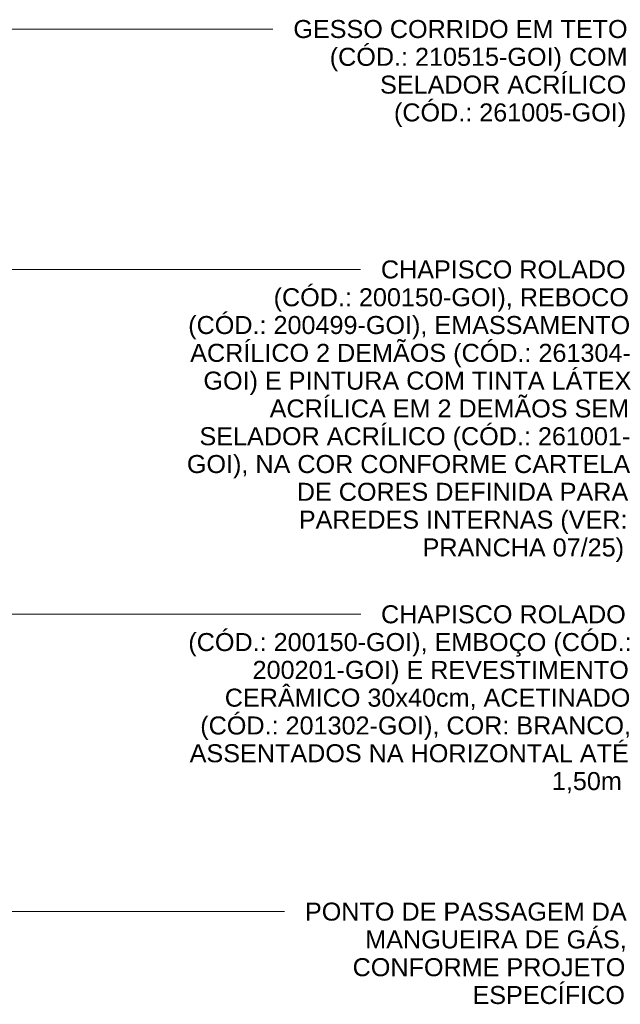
# Model space of a CAD drawing. Header units: metres. Extents: x 2.8 to 25.9, y -18.3 to 3.
# Tile 10 of 13: x 10.8 to 12.3, y 0 to 2.4. Entities that reach past the tile are written whole.
import ezdxf

# ---------------------------------------------------------------- set-up
doc = ezdxf.new("R2010")
doc.units = ezdxf.units.M
doc.layers.add('G-ANNO-TEXT', color=7, linetype='Continuous', lineweight=9)
doc.styles.add('Arial', font='arial.ttf', dxfattribs={"height": 0.045})

msp = doc.modelspace()

# ---------------------------------------------------------------- linework, layer by layer
at = {"layer": 'G-ANNO-TEXT'}
for p, q in [((9.3194, 2.3894), (11.24, 2.3894)), ((11.24, 2.3894), (11.4451, 2.3894)), ((9.6471, 1.7887), (11.171, 1.7887)), ((11.171, 1.7887), (11.6638, 1.7887)), ((9.0481, 0.9271), (11.1399, 0.9271)), ((11.1399, 0.9271), (11.6641, 0.9271)), ((8.3517, 0.1843), (11.3518, 0.1843)), ((11.3518, 0.1843), (11.4742, 0.1843))]:
    msp.add_line(p, q, dxfattribs=at)

# ---------------------------------------------------------------- texts
at = {"layer": 'G-ANNO-TEXT', "char_height": 0.045, "attachment_point": 1, "style": 'Arial'}
for s, insert, width in [('GESSO CORRIDO EM TETO ', (11.4959, 2.4119), 0.990084), ('(CÓD.: 210515-GOI) COM ', (11.5868, 2.3424), 0.879852), ('SELADOR ACRÍLICO ', (11.7125, 2.273), 0.727531), ('(CÓD.: 261005-GOI)', (11.7472, 2.2035), 0.685443), ('CHAPISCO ROLADO', (11.7146, 1.8112), 0.725527), ('(CÓD.: 200150-GOI), REBOCO', (11.4467, 1.7417), 1.050211), ('(CÓD.: 200499-GOI), EMASSAMENTO', (11.2334, 1.6723), 1.308755), ('ACRÍLICO 2 DEMÃOS (CÓD.: 261304-', (11.2384, 1.6028), 1.302742), ('GOI) E PINTURA COM TINTA LÁTEX ', (11.2714, 1.5334), 1.262658), ('ACRÍLICA EM 2 DEMÃOS SEM ', (11.4368, 1.4639), 1.062236), ('SELADOR ACRÍLICO (CÓD.: 261001-', (11.2615, 1.3945), 1.274683), ('GOI), NA COR CONFORME CARTELA ', (11.2301, 1.325), 1.312763), ('DE CORES DEFINIDA PARA ', (11.5046, 1.2556), 0.980063), ('PAREDES INTERNAS (VER:', (11.5096, 1.1861), 0.97405), ('PRANCHA 07/25)', (11.8188, 1.1166), 0.599261), ('CHAPISCO ROLADO ', (11.7149, 0.9496), 0.725527), ('(CÓD.: 200150-GOI), EMBOÇO (CÓD.: ', (11.2337, 0.8802), 1.308755), ('200201-GOI) E REVESTIMENTO ', (11.3941, 0.8107), 1.114346), ('CERÂMICO 30x40cm, ACETINADO ', (11.3247, 0.7413), 1.198523), ('(CÓD.: 201302-GOI), COR: BRANCO, ', (11.2635, 0.6718), 1.272679), ('ASSENTADOS NA HORIZONTAL ATÉ ', (11.237, 0.6024), 1.304746), ('1,50m ', (12.1416, 0.5329), 0.208439), ('PONTO DE PASSAGEM DA ', (11.525, 0.2068), 0.956012), ('MANGUEIRA DE GÁS, ', (11.6755, 0.1373), 0.773628), ('CONFORME PROJETO ', (11.644, 0.0679), 0.811709), ('ESPECÍFICO', (11.9433, -0.0016), 0.448945)]:
    msp.add_mtext(s, dxfattribs=dict(at, insert=insert, width=width))

doc.saveas('drawing.dxf')
